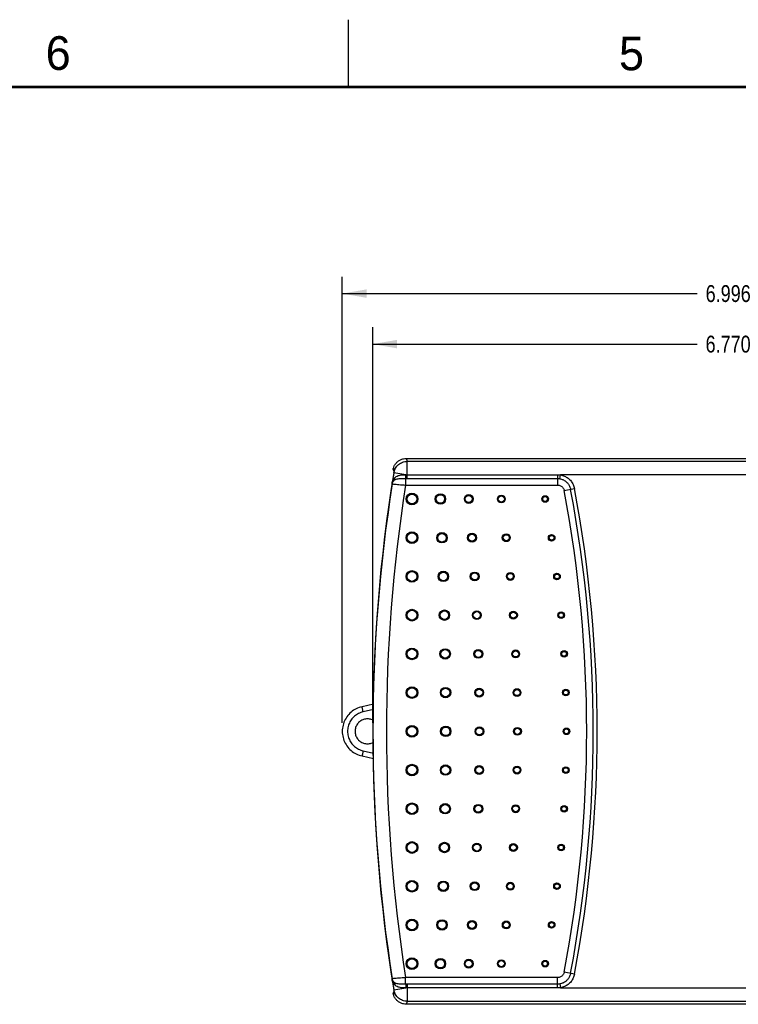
# Model space of a CAD drawing. Header units: inches. Extents: x 0 to 34, y 0 to 22.
# Tile 27 of 41: x 10.3 to 15.6, y 14.7 to 22. Entities that reach past the tile are written whole.
import ezdxf

# ---------------------------------------------------------------- set-up
doc = ezdxf.new("R2010")
doc.units = ezdxf.units.IN
doc.header["$LTSCALE"] = 1.87
doc.header["$MEASUREMENT"] = 0
doc.layers.get('0').update_dxf_attribs({"linetype": 'CONTINUOUS'})
doc.layers.add('DIMENSIONS', color=7, linetype='CONTINUOUS')
doc.styles.get("Standard").update_dxf_attribs({"font": 'txt', "width": 0.8})
doc.dimstyles.new('DIMSTYLE_1', dxfattribs={"dimtxt": 0.125, "dimasz": 0.18, "dimexe": 0.18, "dimexo": 0.0625, "dimgap": 0.09, "dimtad": 0, "dimtih": 1, "dimtoh": 1, "dimdec": 3, "dimzin": 4, "dimdsep": 46, "dimtxsty": 'STANDARD', "dimblk": '_FILLED', "dimblk1": '_FILLED', "dimblk2": '_FILLED', "dimcen": 0.09, "dimadec": 0, "dimazin": 0, "dimtp": 0.001, "dimtm": 0.001, "dimtfac": 1, "dimtdec": 3, "dimtofl": 0, "dimtmove": 0, "dimatfit": 3, "dimldrblk": '_FILLED', "dimfxl": 1, "dimtolj": 1, "dimtzin": 4, "dimarcsym": 0})

# ---------------------------------------------------------------- blocks, each defined once
blk = doc.blocks.new('_FILLED')
at = {"color": 0, "linetype": 'BYBLOCK'}
blk.add_solid([(0, 0), (-1, 0.174), (-1, -0.174)], dxfattribs=at)
blk = doc.blocks.new('*D0')
at = {"layer": 'DIMENSIONS', "color": 2, "linetype": 'CONTINUOUS'}
for p, q in [((12.9298, 16.7791), (12.9298, 19.7165)), ((19.6996, 16.779), (19.6996, 19.7165)), ((12.9298, 19.5915), (15.3383, 19.5915)), ((19.6996, 19.5915), (16.8883, 19.5915))]:
    blk.add_line(p, q, dxfattribs=at)
at = {"layer": 'DIMENSIONS', "color": 2, "linetype": 'CONTINUOUS', "xscale": 0.18, "yscale": 0.18, "zscale": 0.18, "rotation": 180}
blk.add_blockref('_FILLED', (12.9298, 19.5915), dxfattribs=at)
at = {"layer": 'DIMENSIONS', "color": 2, "linetype": 'CONTINUOUS', "xscale": 0.18, "yscale": 0.18, "zscale": 0.18}
blk.add_blockref('_FILLED', (19.6996, 19.5915), dxfattribs=at)
at = {"layer": 'DIMENSIONS', "color": 2, "linetype": 'CONTINUOUS', "width": 0.8}
for s, p in [('6.770', (15.4008, 19.529)), ('[', (16.0258, 19.529)), ('171.95', (16.1258, 19.529)), (']', (16.7258, 19.529))]:
    blk.add_text(s, height=0.125, dxfattribs=at).set_placement(p)
blk = doc.blocks.new('*D1')
at = {"layer": 'DIMENSIONS', "color": 2, "linetype": 'CONTINUOUS'}
for p, q in [((12.7033, 16.779), (12.7033, 20.0915)), ((19.6996, 16.779), (19.6996, 20.0915)), ((12.7033, 19.9665), (15.3388, 19.9665)), ((19.6996, 19.9665), (16.8888, 19.9665))]:
    blk.add_line(p, q, dxfattribs=at)
at = {"layer": 'DIMENSIONS', "color": 2, "linetype": 'CONTINUOUS', "xscale": 0.18, "yscale": 0.18, "zscale": 0.18, "rotation": 180}
blk.add_blockref('_FILLED', (12.7033, 19.9665), dxfattribs=at)
at = {"layer": 'DIMENSIONS', "color": 2, "linetype": 'CONTINUOUS', "xscale": 0.18, "yscale": 0.18, "zscale": 0.18}
blk.add_blockref('_FILLED', (19.6996, 19.9665), dxfattribs=at)
at = {"layer": 'DIMENSIONS', "color": 2, "linetype": 'CONTINUOUS', "width": 0.8}
for s, p in [('6.996', (15.4013, 19.904)), ('[', (16.0263, 19.904)), (']', (16.7263, 19.904)), ('177.71', (16.1263, 19.904))]:
    blk.add_text(s, height=0.125, dxfattribs=at).set_placement(p)

msp = doc.modelspace()

# ---------------------------------------------------------------- linework, layer by layer
at = {"color": 2, "linetype": 'CONTINUOUS'}
msp.add_line((12.75, 21.5), (12.75, 22), dxfattribs=at)
at = {"color": 7, "linetype": 'CONTINUOUS'}
for p, q in [((13.1794, 18.7431), (17.8863, 18.7432)), ((13.1848, 18.5933), (13.1848, 18.7205)), ((19.4475, 18.7205), (13.1848, 18.7205)), ((13.0807, 18.6558), (13.0864, 18.6557)), ((13.0877, 18.6462), (13.0867, 18.6417)), ((13.0876, 18.6548), (13.0899, 18.6537)), ((13.0915, 18.6584), (13.0904, 18.6552)), ((13.0859, 18.6376), (13.086, 18.6371)), ((13.086, 18.6371), (13.0862, 18.6367)), ((13.1758, 18.622), (13.0862, 18.6367)), ((13.1738, 18.5934), (13.1738, 18.5449)), ((13.1848, 18.6219), (14.3021, 18.6219)), ((13.1848, 18.5933), (14.3021, 18.5933)), ((14.3021, 18.6219), (14.3021, 18.5449)), ((14.3185, 18.5919), (14.3233, 18.6206)), ((18.3232, 18.6206), (14.3233, 18.6206)), ((13.073, 18.5545), (13.0739, 18.5534)), ((13.1738, 18.5449), (14.3021, 18.5449)), ((14.3512, 18.5041), (14.4274, 18.5185)), ((12.9361, 16.9182), (12.8504, 16.8995)), ((12.9361, 16.8774), (12.8583, 16.8604)), ((12.8504, 16.5335), (12.9361, 16.5148)), ((12.8583, 16.5726), (12.9361, 16.5556)), ((14.4274, 14.9145), (14.3513, 14.9289)), ((13.0739, 14.8796), (13.073, 14.8785)), ((13.1738, 14.8396), (13.1738, 14.8881)), ((14.3021, 14.8881), (13.1738, 14.8881)), ((13.1848, 14.8397), (13.1848, 14.7126)), ((14.3021, 14.8397), (13.1848, 14.8397)), ((14.3021, 14.8111), (14.3021, 14.8881)), ((14.3185, 14.8411), (14.3233, 14.8125)), ((13.0864, 14.7773), (13.0807, 14.7772)), ((13.0862, 14.7963), (13.086, 14.7955)), ((13.0862, 14.7963), (13.1758, 14.811)), ((13.0867, 14.7913), (13.0872, 14.7889)), ((13.0872, 14.7889), (13.0881, 14.7853)), ((13.0899, 14.7793), (13.0876, 14.7782)), ((13.0916, 14.7743), (13.0927, 14.7715)), ((13.0927, 14.7715), (13.0928, 14.7711)), ((14.3021, 14.8111), (13.1848, 14.8111)), ((14.3233, 14.8125), (18.3232, 14.8125)), ((13.1848, 14.7126), (19.4475, 14.7126)), ((19.4667, 14.6899), (13.1794, 14.6899))]:
    msp.add_line(p, q, dxfattribs=at)
at = {"color": 7, "linetype": 'CONTINUOUS', "const_width": 0.02}
msp.add_lwpolyline([(33.5, 21.5), (0.5, 21.5)], dxfattribs=at)
at = {"color": 7, "linetype": 'CONTINUOUS'}
for points in [[(13.0904, 18.6552), (13.0891, 18.651), (13.0877, 18.6462)], [(13.0929, 18.662), (13.0929, 18.6622), (13.0928, 18.6619), (13.0915, 18.6584)], [(13.0881, 14.7853), (13.0891, 14.782), (13.09, 14.779), (13.0909, 14.7765), (13.0916, 14.7743)]]:
    msp.add_lwpolyline(points, dxfattribs=at)
for centre, radius in [((13.2208, 18.4415), 0.0434), ((13.2208, 18.4415), 0.04), ((13.2208, 18.4415), 0.0366), ((13.4317, 18.4415), 0.0387), ((13.4317, 18.4415), 0.0353), ((13.4317, 18.4415), 0.0318), ((13.6425, 18.4415), 0.0328), ((13.6425, 18.4415), 0.0294), ((13.6425, 18.4415), 0.026), ((13.8844, 18.4415), 0.0293), ((13.8844, 18.4415), 0.0259), ((13.8844, 18.4415), 0.0224), ((14.2095, 18.4415), 0.0245), ((14.2095, 18.4415), 0.0211), ((14.2095, 18.4415), 0.0177), ((13.2208, 18.154), 0.0434), ((13.2208, 18.154), 0.04), ((13.2208, 18.154), 0.0366), ((13.4438, 18.154), 0.0387), ((13.4438, 18.154), 0.0353), ((13.4438, 18.154), 0.0318), ((13.6668, 18.154), 0.0328), ((13.6668, 18.154), 0.0294), ((13.6668, 18.154), 0.026), ((13.921, 18.154), 0.0293), ((13.921, 18.154), 0.0259), ((13.921, 18.154), 0.0224), ((14.258, 18.154), 0.0245), ((14.258, 18.154), 0.0211), ((14.258, 18.154), 0.0177), ((13.2208, 17.8665), 0.0434), ((13.2208, 17.8665), 0.04), ((13.2208, 17.8665), 0.0366), ((13.4538, 17.8665), 0.0387), ((13.4538, 17.8665), 0.0353), ((13.4538, 17.8665), 0.0318), ((13.6867, 17.8665), 0.0328), ((13.6867, 17.8665), 0.0294), ((13.6867, 17.8665), 0.026), ((13.951, 17.8665), 0.0293), ((13.951, 17.8665), 0.0259), ((13.951, 17.8665), 0.0224), ((14.2975, 17.8665), 0.0245), ((14.2975, 17.8665), 0.0211), ((14.2975, 17.8665), 0.0177), ((13.2208, 17.579), 0.0434), ((13.2208, 17.579), 0.04), ((13.4615, 17.579), 0.0387), ((13.2208, 17.579), 0.0366), ((13.4615, 17.579), 0.0353), ((13.4615, 17.579), 0.0318), ((13.7022, 17.579), 0.0328), ((13.7022, 17.579), 0.0294), ((13.7022, 17.579), 0.026), ((13.9742, 17.579), 0.0293), ((13.9742, 17.579), 0.0259), ((13.9742, 17.579), 0.0224), ((14.3282, 17.579), 0.0245), ((14.3282, 17.579), 0.0211), ((14.3282, 17.579), 0.0177), ((13.2208, 17.2915), 0.0434), ((13.2208, 17.2915), 0.04), ((13.2208, 17.2915), 0.0366), ((13.467, 17.2915), 0.0387), ((13.467, 17.2915), 0.0353), ((13.467, 17.2915), 0.0318), ((13.7132, 17.2915), 0.0328), ((13.7132, 17.2915), 0.0294), ((13.7132, 17.2915), 0.026), ((13.9908, 17.2915), 0.0293), ((13.9908, 17.2915), 0.0259), ((13.9908, 17.2915), 0.0224), ((14.35, 17.2915), 0.0245), ((14.35, 17.2915), 0.0211), ((14.35, 17.2915), 0.0177), ((13.2208, 17.004), 0.0434), ((13.2208, 17.004), 0.04), ((13.2208, 17.004), 0.0366), ((13.4703, 17.004), 0.0387), ((13.4703, 17.004), 0.0353), ((13.4703, 17.004), 0.0318), ((13.7198, 17.004), 0.0328), ((13.7198, 17.004), 0.0294), ((14.0007, 17.004), 0.0293), ((13.7198, 17.004), 0.026), ((14.0007, 17.004), 0.0259), ((14.0007, 17.004), 0.0224), ((14.363, 17.004), 0.0245), ((14.363, 17.004), 0.0211), ((14.363, 17.004), 0.0177), ((13.2208, 16.7165), 0.0434), ((13.2208, 16.7165), 0.04), ((13.2208, 16.7165), 0.0366), ((13.4714, 16.7165), 0.0387), ((13.4714, 16.7165), 0.0353), ((13.4714, 16.7165), 0.0318), ((13.722, 16.7165), 0.0328), ((13.722, 16.7165), 0.0294), ((13.722, 16.7165), 0.026), ((14.004, 16.7165), 0.0293), ((14.004, 16.7165), 0.0259), ((14.3674, 16.7165), 0.0245), ((14.004, 16.7165), 0.0224), ((14.3674, 16.7165), 0.0211), ((14.3674, 16.7165), 0.0177), ((13.2208, 16.429), 0.0434), ((13.2208, 16.429), 0.04), ((13.2208, 16.429), 0.0366), ((13.4703, 16.429), 0.0387), ((13.4703, 16.429), 0.0353), ((13.4703, 16.429), 0.0318), ((13.7198, 16.429), 0.0328), ((13.7198, 16.429), 0.0294), ((13.7198, 16.429), 0.026), ((14.0007, 16.429), 0.0293), ((14.0007, 16.429), 0.0259), ((14.0007, 16.429), 0.0224), ((14.363, 16.429), 0.0245), ((14.363, 16.429), 0.0211), ((14.363, 16.429), 0.0177), ((13.2208, 16.1415), 0.0434), ((13.2208, 16.1415), 0.04), ((13.2208, 16.1415), 0.0366), ((13.467, 16.1415), 0.0387), ((13.467, 16.1415), 0.0353), ((13.467, 16.1415), 0.0318), ((13.7132, 16.1415), 0.0328), ((13.7132, 16.1415), 0.0294), ((13.7132, 16.1415), 0.026), ((13.9908, 16.1415), 0.0293), ((13.9908, 16.1415), 0.0259), ((13.9908, 16.1415), 0.0224), ((14.35, 16.1415), 0.0245), ((14.35, 16.1415), 0.0211), ((14.35, 16.1415), 0.0177), ((13.2208, 15.854), 0.0434), ((13.2208, 15.854), 0.04), ((13.2208, 15.854), 0.0366), ((13.4615, 15.854), 0.0387), ((13.4615, 15.854), 0.0353), ((13.4615, 15.854), 0.0318), ((13.7022, 15.854), 0.0328), ((13.7022, 15.854), 0.0294), ((13.7022, 15.854), 0.026), ((13.9742, 15.854), 0.0293), ((13.9742, 15.854), 0.0259), ((13.9742, 15.854), 0.0224), ((14.3282, 15.854), 0.0245), ((14.3282, 15.854), 0.0211), ((14.3282, 15.854), 0.0177), ((13.2208, 15.5665), 0.0434), ((13.2208, 15.5665), 0.04), ((13.2208, 15.5665), 0.0366), ((13.4538, 15.5665), 0.0387), ((13.4538, 15.5665), 0.0353), ((13.4538, 15.5665), 0.0318), ((13.6867, 15.5665), 0.0328), ((13.6867, 15.5665), 0.0294), ((13.6867, 15.5665), 0.026), ((13.951, 15.5665), 0.0293), ((13.951, 15.5665), 0.0259), ((13.951, 15.5665), 0.0224), ((14.2975, 15.5665), 0.0245), ((14.2975, 15.5665), 0.0211), ((14.2975, 15.5665), 0.0177), ((13.2208, 15.279), 0.0434), ((13.2208, 15.279), 0.04), ((13.2208, 15.279), 0.0366), ((13.4439, 15.279), 0.0387), ((13.4439, 15.279), 0.0353), ((13.4439, 15.279), 0.0318), ((13.6669, 15.279), 0.0328), ((13.6669, 15.279), 0.0294), ((13.6669, 15.279), 0.026), ((13.9211, 15.279), 0.0293), ((13.9211, 15.279), 0.0259), ((13.9211, 15.279), 0.0224), ((14.258, 15.279), 0.0245), ((14.258, 15.279), 0.0211), ((14.258, 15.279), 0.0177), ((13.2208, 14.9915), 0.0434), ((13.2208, 14.9915), 0.04), ((13.2208, 14.9915), 0.0366), ((13.4317, 14.9915), 0.0387), ((13.4317, 14.9915), 0.0353), ((13.4317, 14.9915), 0.0318), ((13.6425, 14.9915), 0.0328), ((13.6425, 14.9915), 0.0294), ((13.6425, 14.9915), 0.026), ((13.8844, 14.9915), 0.0293), ((13.8844, 14.9915), 0.0259), ((13.8844, 14.9915), 0.0224), ((14.2095, 14.9915), 0.0245), ((14.2095, 14.9915), 0.0211), ((14.2095, 14.9915), 0.0177)]:
    msp.add_circle(centre, radius, dxfattribs=at)
for centre, radius, start, end in [((24.8258, 16.7166), 11.9041, 170.60621, 170.62424), ((24.8258, 16.7166), 11.896, 170.70702, 189.29347), ((24.8258, 16.7166), 11.8956, 170.71095, 171.11186), ((24.8258, 16.7166), 11.8946, 171.1162, 188.88429), ((24.8258, 16.7166), 11.7946, 171.08245, 188.91803), ((4.8674, 16.7165), 9.6509, 349.32568, 10.6748), ((4.8674, 16.7165), 9.6993, 349.32568, 10.6748), ((4.8674, 16.7165), 9.7283, 349.32568, 10.67481), ((24.8258, 16.7166), 11.8956, 188.88861, 189.28953), ((24.8258, 16.7166), 11.9041, 189.37625, 189.39427)]:
    msp.add_arc(centre, radius, start, end, dxfattribs=at)
for points, knots in [([(13.0825, 18.6677), (13.0842, 18.6743), (13.0891, 18.6879), (13.1009, 18.7064), (13.1169, 18.7222), (13.136, 18.7341), (13.1571, 18.7415), (13.172, 18.7431), (13.1794, 18.7431)], [0, 0, 0, 0, 0.155116, 0.325585, 0.494197, 0.662896, 0.832948, 1, 1, 1, 1]), ([(13.0862, 18.6367), (13.088, 18.6482), (13.096, 18.6708), (13.1188, 18.6983), (13.1496, 18.7163), (13.1732, 18.7205), (13.1848, 18.7205)], [0, 0, 0, 0, 0.249895, 0.499877, 0.749929, 1, 1, 1, 1]), ([(13.1794, 18.7431), (13.18, 18.7406), (13.1812, 18.7356), (13.183, 18.728), (13.1842, 18.723), (13.1848, 18.7205)], [0, 0, 0, 0, 0.333368, 0.6667, 1, 1, 1, 1]), ([(13.0831, 18.6589), (13.0826, 18.6598), (13.0822, 18.6608), (13.082, 18.6619), (13.082, 18.662)], [0, 0, 0, 0, 0.893534, 1, 1, 1, 1]), ([(13.0821, 18.6661), (13.0832, 18.6659), (13.0855, 18.6653), (13.0892, 18.6646), (13.0918, 18.6641), (13.0932, 18.6639)], [0, 0, 0, 0, 0.290439, 0.628994, 1, 1, 1, 1]), ([(13.0876, 18.6548), (13.0876, 18.6548), (13.0861, 18.6555), (13.0845, 18.6568), (13.0834, 18.6585), (13.0831, 18.6589)], [0, 0, 0, 0, 0.026575, 0.754843, 1, 1, 1, 1]), ([(13.0867, 18.6417), (13.0866, 18.641), (13.0863, 18.6396), (13.0861, 18.6382), (13.0859, 18.6376)], [0, 0, 0, 0, 0.499019, 1, 1, 1, 1]), ([(13.0897, 18.653), (13.0895, 18.6526), (13.0894, 18.6521), (13.0892, 18.6516), (13.0892, 18.6515)], [0, 0, 0, 0, 0.850039, 1, 1, 1, 1]), ([(13.0935, 18.6638), (13.0935, 18.6638), (13.0933, 18.6632), (13.0932, 18.6626), (13.0925, 18.6609), (13.0916, 18.6587), (13.091, 18.6568), (13.0906, 18.6557)], [0, 0, 0, 0, 0.029479, 0.13043, 0.319011, 0.606865, 1, 1, 1, 1]), ([(13.073, 18.5545), (13.074, 18.56), (13.0768, 18.5707), (13.0834, 18.5853), (13.0892, 18.5939), (13.0924, 18.5978)], [0, 0, 0, 0, 0.352497, 0.684858, 1, 1, 1, 1]), ([(13.073, 18.5545), (13.0737, 18.5579), (13.0758, 18.5646), (13.0809, 18.5735), (13.0853, 18.5786), (13.0878, 18.5809)], [0, 0, 0, 0, 0.342947, 0.673858, 1, 1, 1, 1]), ([(13.0739, 18.5534), (13.0747, 18.5586), (13.0779, 18.5686), (13.0841, 18.5772), (13.0878, 18.5809)], [0, 0, 0, 0, 0.500046, 1, 1, 1, 1]), ([(13.0878, 18.5809), (13.0891, 18.5823), (13.0913, 18.5856), (13.0928, 18.5915), (13.0927, 18.5957), (13.0924, 18.5978)], [0, 0, 0, 0, 0.313249, 0.643623, 1, 1, 1, 1]), ([(13.0878, 18.5809), (13.0906, 18.5836), (13.0982, 18.588), (13.1116, 18.5912), (13.1266, 18.5927), (13.1424, 18.5933), (13.1582, 18.5935), (13.1687, 18.5934), (13.1738, 18.5934)], [0, 0, 0, 0, 0.133418, 0.290034, 0.463259, 0.645507, 0.827211, 1, 1, 1, 1]), ([(13.0924, 18.5978), (13.0958, 18.602), (13.104, 18.6091), (13.1187, 18.6154), (13.1338, 18.6188), (13.1485, 18.6206), (13.1624, 18.6216), (13.1715, 18.6219), (13.1758, 18.622)], [0, 0, 0, 0, 0.179001, 0.357962, 0.531242, 0.697232, 0.853844, 1, 1, 1, 1]), ([(13.1738, 18.5934), (13.1743, 18.5952), (13.1748, 18.6006), (13.1756, 18.6102), (13.1758, 18.6178), (13.1758, 18.622)], [0, 0, 0, 0, 0.204853, 0.560084, 1, 1, 1, 1]), ([(13.1738, 18.5934), (13.1756, 18.5933), (13.1793, 18.5933), (13.183, 18.5933), (13.1848, 18.5933)], [0, 0, 0, 0, 0.499669, 1, 1, 1, 1]), ([(13.1758, 18.622), (13.1768, 18.622), (13.1788, 18.622), (13.1818, 18.6219), (13.1838, 18.6219), (13.1848, 18.6219)], [0, 0, 0, 0, 0.333009, 0.666367, 1, 1, 1, 1]), ([(14.3021, 18.6219), (14.3057, 18.6219), (14.3128, 18.6217), (14.3198, 18.621), (14.3233, 18.6206)], [0, 0, 0, 0, 0.501465, 1, 1, 1, 1]), ([(14.3021, 18.5933), (14.3049, 18.5933), (14.3103, 18.5931), (14.3158, 18.5924), (14.3185, 18.5919)], [0, 0, 0, 0, 0.499342, 1, 1, 1, 1]), ([(14.3185, 18.5919), (14.3263, 18.5906), (14.3418, 18.586), (14.3625, 18.5738), (14.3798, 18.5569), (14.3925, 18.5363), (14.3973, 18.5209), (14.3988, 18.5131)], [0, 0, 0, 0, 0.199321, 0.399626, 0.599867, 0.800021, 1, 1, 1, 1]), ([(14.3233, 18.6206), (14.3335, 18.6188), (14.3535, 18.6129), (14.3804, 18.597), (14.4028, 18.5751), (14.4191, 18.5485), (14.4254, 18.5286), (14.4274, 18.5185)], [0, 0, 0, 0, 0.19949, 0.399851, 0.600076, 0.800264, 1, 1, 1, 1]), ([(13.0739, 18.5534), (13.075, 18.5528), (13.08, 18.5533), (13.0895, 18.5514), (13.1053, 18.5505), (13.1253, 18.5487), (13.1487, 18.5468), (13.1652, 18.5455), (13.1738, 18.5449)], [0, 0, 0, 0, 0.03761, 0.139227, 0.298255, 0.504269, 0.743592, 1, 1, 1, 1]), ([(14.3021, 18.5449), (14.3059, 18.5449), (14.3136, 18.544), (14.3246, 18.54), (14.3343, 18.5337), (14.3423, 18.5253), (14.3482, 18.5153), (14.3505, 18.5079), (14.3512, 18.5041)], [0, 0, 0, 0, 0.166531, 0.333102, 0.500003, 0.666897, 0.833535, 1, 1, 1, 1]), ([(12.8505, 16.8995), (12.8355, 16.8962), (12.8062, 16.8859), (12.7675, 16.8602), (12.7361, 16.8258), (12.7141, 16.7848), (12.7028, 16.7397), (12.7028, 16.6932), (12.7141, 16.6481), (12.7361, 16.6072), (12.7675, 16.5728), (12.8062, 16.5471), (12.8355, 16.5368), (12.8505, 16.5336)], [0, 0, 0, 0, 0.09087, 0.181793, 0.272734, 0.363644, 0.454565, 0.54548, 0.636401, 0.72731, 0.818255, 0.909173, 1, 1, 1, 1]), ([(12.8583, 16.8604), (12.8572, 16.8654), (12.8555, 16.8742), (12.852, 16.888), (12.8523, 16.8926), (12.8497, 16.9), (12.8504, 16.8995)], [0, 0, 0, 0, 0.38701, 0.713541, 0.929045, 1, 1, 1, 1]), ([(12.8583, 16.8604), (12.8465, 16.8578), (12.8235, 16.8497), (12.7931, 16.8295), (12.7684, 16.8025), (12.7511, 16.7703), (12.7422, 16.7348), (12.7422, 16.6982), (12.7511, 16.6627), (12.7684, 16.6305), (12.7931, 16.6035), (12.8235, 16.5833), (12.8465, 16.5752), (12.8583, 16.5726)], [0, 0, 0, 0, 0.090795, 0.181698, 0.272629, 0.363544, 0.454488, 0.545449, 0.636433, 0.727387, 0.818354, 0.909278, 1, 1, 1, 1]), ([(12.9366, 16.7967), (12.931, 16.7999), (12.9162, 16.8065), (12.8905, 16.8105), (12.8614, 16.8059), (12.8352, 16.7926), (12.8144, 16.7717), (12.8011, 16.7456), (12.798, 16.7261), (12.798, 16.7165)], [0, 0, 0, 0, 0.099757, 0.249396, 0.399041, 0.550601, 0.698825, 0.850378, 1, 1, 1, 1]), ([(12.798, 16.7165), (12.798, 16.7069), (12.8011, 16.6874), (12.8144, 16.6613), (12.8352, 16.6404), (12.8614, 16.6271), (12.8905, 16.6225), (12.9162, 16.6265), (12.931, 16.6331), (12.9366, 16.6363)], [0, 0, 0, 0, 0.149622, 0.301175, 0.449399, 0.600959, 0.750604, 0.900243, 1, 1, 1, 1]), ([(12.8583, 16.5726), (12.8572, 16.5676), (12.8555, 16.5588), (12.852, 16.545), (12.8523, 16.5404), (12.8497, 16.533), (12.8504, 16.5335)], [0, 0, 0, 0, 0.387033, 0.713563, 0.929053, 1, 1, 1, 1]), ([(14.3513, 14.9289), (14.3505, 14.9251), (14.3482, 14.9177), (14.3424, 14.9077), (14.3343, 14.8993), (14.3246, 14.893), (14.3137, 14.889), (14.306, 14.8881), (14.3021, 14.8881)], [0, 0, 0, 0, 0.166528, 0.333099, 0.499999, 0.666896, 0.833533, 1, 1, 1, 1]), ([(14.3988, 14.9199), (14.3974, 14.9121), (14.3925, 14.8968), (14.3799, 14.8763), (14.3627, 14.8593), (14.3419, 14.847), (14.3264, 14.8424), (14.3185, 14.8411)], [0, 0, 0, 0, 0.198814, 0.39868, 0.599304, 0.799701, 1, 1, 1, 1]), ([(14.4274, 14.9145), (14.4255, 14.9045), (14.4192, 14.8846), (14.4029, 14.858), (14.3806, 14.8361), (14.3536, 14.8202), (14.3335, 14.8142), (14.3233, 14.8125)], [0, 0, 0, 0, 0.198594, 0.398478, 0.599081, 0.79952, 1, 1, 1, 1]), ([(13.0878, 14.8521), (13.0853, 14.8544), (13.0809, 14.8595), (13.0758, 14.8684), (13.0737, 14.8751), (13.073, 14.8785)], [0, 0, 0, 0, 0.326148, 0.657031, 1, 1, 1, 1]), ([(13.0924, 14.8352), (13.0892, 14.8391), (13.0834, 14.8477), (13.0768, 14.8623), (13.074, 14.873), (13.073, 14.8785)], [0, 0, 0, 0, 0.315169, 0.647516, 1, 1, 1, 1]), ([(13.1738, 14.8881), (13.1652, 14.8875), (13.1487, 14.8862), (13.1253, 14.8843), (13.1053, 14.8825), (13.0896, 14.8816), (13.08, 14.8798), (13.075, 14.8802), (13.0739, 14.8796)], [0, 0, 0, 0, 0.256408, 0.495731, 0.701745, 0.860773, 0.96239, 1, 1, 1, 1]), ([(13.0878, 14.8521), (13.0841, 14.8558), (13.078, 14.8644), (13.0747, 14.8744), (13.0739, 14.8796)], [0, 0, 0, 0, 0.499953, 1, 1, 1, 1]), ([(13.0878, 14.8521), (13.0891, 14.8507), (13.0913, 14.8474), (13.0928, 14.8415), (13.0927, 14.8373), (13.0924, 14.8352)], [0, 0, 0, 0, 0.313278, 0.643645, 1, 1, 1, 1]), ([(13.1738, 14.8396), (13.1687, 14.8396), (13.1582, 14.8395), (13.1424, 14.8397), (13.1266, 14.8403), (13.1116, 14.8418), (13.0982, 14.845), (13.0906, 14.8494), (13.0878, 14.8521)], [0, 0, 0, 0, 0.17277, 0.354457, 0.536697, 0.709917, 0.866546, 1, 1, 1, 1]), ([(13.1848, 14.8397), (13.183, 14.8397), (13.1793, 14.8397), (13.1756, 14.8397), (13.1738, 14.8396)], [0, 0, 0, 0, 0.500728, 1, 1, 1, 1]), ([(13.1738, 14.8396), (13.1743, 14.8378), (13.1749, 14.8324), (13.1756, 14.8228), (13.1758, 14.8152), (13.1758, 14.811)], [0, 0, 0, 0, 0.204938, 0.56014, 1, 1, 1, 1]), ([(14.3185, 14.8411), (14.3158, 14.8406), (14.3104, 14.84), (14.3049, 14.8397), (14.3021, 14.8397)], [0, 0, 0, 0, 0.500695, 1, 1, 1, 1]), ([(13.0821, 14.7669), (13.0818, 14.7683), (13.0817, 14.7714), (13.0836, 14.7753), (13.0856, 14.7771), (13.0867, 14.7777)], [0, 0, 0, 0, 0.351428, 0.706945, 1, 1, 1, 1]), ([(13.0935, 14.7692), (13.092, 14.7689), (13.0893, 14.7684), (13.0866, 14.7679), (13.0853, 14.7676)], [0, 0, 0, 0, 0.537811, 1, 1, 1, 1]), ([(13.086, 14.7955), (13.0861, 14.7948), (13.0863, 14.7934), (13.0866, 14.792), (13.0867, 14.7913)], [0, 0, 0, 0, 0.499951, 1, 1, 1, 1]), ([(13.1848, 14.7126), (13.1732, 14.7126), (13.1496, 14.7167), (13.1188, 14.7348), (13.096, 14.7623), (13.0881, 14.7848), (13.0862, 14.7963)], [0, 0, 0, 0, 0.250071, 0.500123, 0.750105, 1, 1, 1, 1]), ([(13.0867, 14.7777), (13.0869, 14.7779), (13.0872, 14.7781), (13.0876, 14.7782), (13.0876, 14.7782)], [0, 0, 0, 0, 0.816534, 1, 1, 1, 1]), ([(13.0893, 14.7812), (13.0894, 14.7811), (13.0899, 14.7795), (13.0903, 14.7779), (13.091, 14.7763)], [0, 0, 0, 0, 0.043141, 1, 1, 1, 1]), ([(13.091, 14.7763), (13.0915, 14.775), (13.0924, 14.7727), (13.0926, 14.7712), (13.0932, 14.7701)], [0, 0, 0, 0, 0.603768, 1, 1, 1, 1]), ([(13.1758, 14.811), (13.1715, 14.8111), (13.1625, 14.8114), (13.1485, 14.8124), (13.1339, 14.8142), (13.1188, 14.8176), (13.104, 14.8239), (13.0958, 14.831), (13.0924, 14.8352)], [0, 0, 0, 0, 0.146138, 0.302735, 0.468716, 0.641984, 0.820953, 1, 1, 1, 1]), ([(13.1848, 14.8111), (13.1833, 14.8111), (13.1803, 14.8111), (13.1773, 14.811), (13.1758, 14.811)], [0, 0, 0, 0, 0.500667, 1, 1, 1, 1]), ([(14.3233, 14.8125), (14.3198, 14.812), (14.3128, 14.8113), (14.3057, 14.8111), (14.3021, 14.8111)], [0, 0, 0, 0, 0.498596, 1, 1, 1, 1]), ([(13.1794, 14.6899), (13.172, 14.6899), (13.1572, 14.6915), (13.136, 14.6989), (13.1169, 14.7108), (13.1009, 14.7266), (13.0891, 14.7451), (13.0842, 14.7587), (13.0825, 14.7653)], [0, 0, 0, 0, 0.167052, 0.337104, 0.505803, 0.674415, 0.844884, 1, 1, 1, 1]), ([(13.1848, 14.7126), (13.1842, 14.71), (13.183, 14.705), (13.1812, 14.6974), (13.18, 14.6924), (13.1794, 14.6899)], [0, 0, 0, 0, 0.3333, 0.666632, 1, 1, 1, 1])]:
    msp.add_open_spline(points, degree=3, knots=knots, dxfattribs=at)
for points in [[(13.0817, 18.662), (13.0816, 18.6612), (13.0814, 18.6604), (13.0813, 18.6595)], [(13.082, 18.662), (13.0817, 18.6634), (13.0818, 18.6648), (13.0821, 18.6661)], [(13.0821, 18.6661), (13.0822, 18.6667), (13.0824, 18.6672), (13.0825, 18.6677)], [(13.0879, 18.6469), (13.0875, 18.6452), (13.0871, 18.6435), (13.0867, 18.6417)], [(13.0884, 18.6487), (13.0882, 18.6481), (13.0881, 18.6475), (13.0879, 18.6469)], [(13.0892, 18.6515), (13.0889, 18.6506), (13.0887, 18.6496), (13.0884, 18.6487)], [(13.0906, 18.6557), (13.0903, 18.6548), (13.09, 18.6539), (13.0897, 18.653)], [(13.0932, 18.6639), (13.0933, 18.6638), (13.0934, 18.6638), (13.0935, 18.6638)], [(13.0813, 14.7735), (13.0815, 14.7727), (13.0816, 14.7718), (13.0818, 14.771)], [(13.0853, 14.7676), (13.0842, 14.7674), (13.0832, 14.7671), (13.0821, 14.7669)], [(13.0825, 14.7653), (13.0824, 14.7658), (13.0822, 14.7663), (13.0821, 14.7669)], [(13.0867, 14.7913), (13.0871, 14.7895), (13.0875, 14.7878), (13.088, 14.786)], [(13.088, 14.786), (13.0884, 14.7844), (13.0889, 14.7828), (13.0893, 14.7812)], [(13.0932, 14.7701), (13.0935, 14.7697), (13.0938, 14.7692), (13.0935, 14.7692)]]:
    msp.add_open_spline(points, degree=3, dxfattribs=at)

# ---------------------------------------------------------------- texts
at = {"color": 2, "linetype": 'CONTINUOUS'}
for s, p in [('6', (10.5012, 21.6272)), ('5', (14.7577, 21.6247))]:
    msp.add_text(s, height=0.25, dxfattribs=at).set_placement(p)

# ---------------------------------------------------------------- dimensions: what is measured, and where the dimension line sits
at = {"layer": 'DIMENSIONS', "color": 2, "linetype": 'CONTINUOUS'}
for base, p2, picture, middle in [((12.7033, 19.9665), (12.7033, 16.779), '*D1', (16.1138, 19.9665)), ((12.9298, 19.5915), (12.9298, 16.7791), '*D0', (16.1133, 19.5915))]:
    dim = msp.add_linear_dim(base=base, p1=(19.6996, 16.779), p2=p2, angle=180, dimstyle='DIMSTYLE_1', dxfattribs=at)
    dim.commit()
    dim.dimension.update_dxf_attribs({"geometry": picture, "text_midpoint": middle, "dimtype": 160})

doc.saveas('drawing.dxf')
